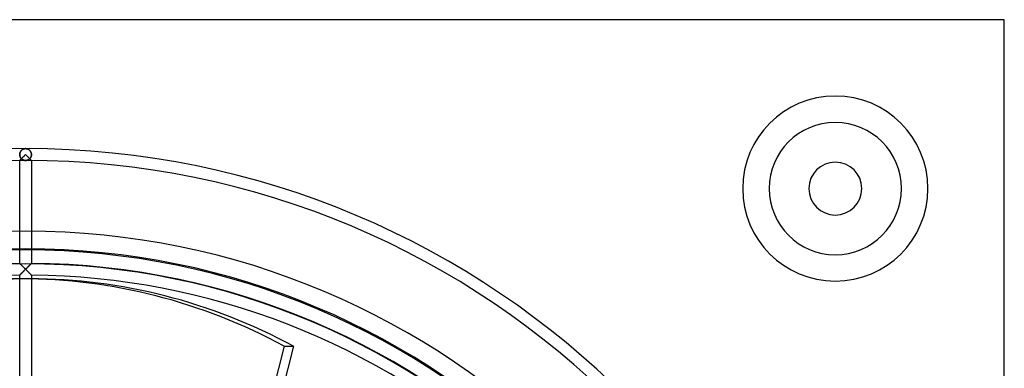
# Model space of a CAD drawing. Header units: millimetres. Extents: x -166 to 166, y -166 to 166.
# Tile 11 of 11: x -1 to 166, y 107 to 166. Entities that reach past the tile are written whole.
import ezdxf

# ---------------------------------------------------------------- set-up
doc = ezdxf.new("R2010")
doc.units = ezdxf.units.MM
doc.layers.add('HIDDEN', color=7, linetype='Continuous')
doc.layers.add('THICK', color=7, linetype='Continuous')

msp = doc.modelspace()

# ---------------------------------------------------------------- linework, layer by layer
at = {"layer": 'HIDDEN'}
for p, q in [((166.5, 166.5), (166.5, 166.5)), ((-0.85, 144.08), (-0.88, 144.02)), ((-0.88, 144.02), (-0.85, 144.08)), ((-0.81, 144.13), (-0.85, 144.08)), ((-0.85, 144.08), (-0.81, 144.13)), ((-0.78, 144.18), (-0.81, 144.13)), ((-0.81, 144.13), (-0.77, 144.18)), ((-0.74, 144.23), (-0.78, 144.18)), ((-0.77, 144.18), (-0.73, 144.23)), ((-0.69, 144.27), (-0.74, 144.23)), ((-0.73, 144.23), (-0.69, 144.27)), ((-0.65, 144.31), (-0.69, 144.27)), ((-0.69, 144.27), (-0.65, 144.31)), ((-0.6, 144.35), (-0.65, 144.31)), ((-0.65, 144.31), (-0.6, 144.35)), ((-0.56, 144.38), (-0.6, 144.35)), ((-0.6, 144.35), (-0.56, 144.38)), ((-0.51, 144.41), (-0.56, 144.38)), ((-0.56, 144.38), (-0.51, 144.41)), ((-0.46, 144.44), (-0.51, 144.41)), ((-0.51, 144.41), (-0.46, 144.44)), ((-0.41, 144.46), (-0.46, 144.44)), ((-0.46, 144.44), (-0.41, 144.46)), ((-0.36, 144.48), (-0.41, 144.46)), ((-0.41, 144.46), (-0.36, 144.48)), ((-0.31, 144.5), (-0.36, 144.48)), ((-0.36, 144.48), (-0.31, 144.5)), ((-0.26, 144.52), (-0.31, 144.5)), ((-0.31, 144.5), (-0.26, 144.52)), ((-0.21, 144.53), (-0.26, 144.52)), ((-0.26, 144.52), (-0.21, 144.53)), ((-0.16, 144.54), (-0.21, 144.53)), ((-0.21, 144.53), (-0.16, 144.54)), ((-0.1, 144.54), (-0.16, 144.54)), ((-0.16, 144.54), (-0.1, 144.54)), ((-0.05, 144.55), (-0.1, 144.54)), ((-0.1, 144.54), (-0.05, 144.55)), ((0, 144.55), (-0.05, 144.55)), ((-0.05, 144.55), (0, 144.55)), ((0.05, 144.55), (0, 144.55)), ((0, 144.55), (0.05, 144.55)), ((0.1, 144.54), (0.05, 144.55)), ((0.05, 144.55), (0.1, 144.54)), ((0.16, 144.54), (0.1, 144.54)), ((0.1, 144.54), (0.16, 144.54)), ((0.21, 144.53), (0.16, 144.54)), ((0.16, 144.54), (0.21, 144.53)), ((0.26, 144.52), (0.21, 144.53)), ((0.21, 144.53), (0.26, 144.52)), ((0.31, 144.5), (0.26, 144.52)), ((0.26, 144.52), (0.31, 144.5)), ((0.36, 144.48), (0.31, 144.5)), ((0.31, 144.5), (0.36, 144.48)), ((0.41, 144.46), (0.36, 144.48)), ((0.36, 144.48), (0.41, 144.46)), ((0.46, 144.44), (0.41, 144.46)), ((0.41, 144.46), (0.46, 144.44)), ((0.51, 144.41), (0.46, 144.44)), ((0.46, 144.44), (0.51, 144.41)), ((0.56, 144.38), (0.51, 144.41)), ((0.51, 144.41), (0.56, 144.38)), ((0.6, 144.35), (0.56, 144.38)), ((0.56, 144.38), (0.6, 144.35)), ((0.65, 144.31), (0.6, 144.35)), ((0.6, 144.35), (0.65, 144.31)), ((0.69, 144.27), (0.65, 144.31)), ((0.65, 144.31), (0.69, 144.27)), ((0.74, 144.23), (0.69, 144.27)), ((0.69, 144.27), (0.73, 144.23)), ((0.73, 144.23), (0.77, 144.18)), ((0.78, 144.18), (0.74, 144.23)), ((0.77, 144.18), (0.81, 144.13)), ((0.81, 144.13), (0.78, 144.18)), ((0.85, 144.08), (0.81, 144.13)), ((0.81, 144.13), (0.85, 144.08)), ((0.88, 144.02), (0.85, 144.08)), ((0.85, 144.08), (0.88, 144.02)), ((-0.99, 143.69), (-1, 143.62)), ((-1, 143.62), (-0.99, 143.69)), ((-1, 143.62), (-1, 143.55)), ((-1, 143.55), (-1, 143.62)), ((-1, 143.55), (-1, 143.47)), ((-1, 143.47), (-1, 143.55)), ((-1, 143.47), (-0.99, 143.4)), ((-0.99, 143.4), (-1, 143.47)), ((-0.99, 142.56), (-1, 142.55)), ((-1, 142.55), (-0.99, 142.56)), ((-1, 142.55), (-1, 142.55)), ((-1, 142.55), (-1, 142.55)), ((-1, 125.02), (-1, 142.55)), ((-1, 142.55), (-1, 142.55)), ((-0.99, 143.69), (-0.98, 143.77)), ((-0.98, 143.76), (-0.99, 143.69)), ((-0.99, 143.4), (-0.97, 143.33)), ((-0.97, 143.33), (-0.99, 143.4)), ((-0.99, 142.56), (-0.98, 142.57)), ((-0.98, 142.56), (-0.99, 142.56)), ((-0.96, 143.83), (-0.98, 143.76)), ((-0.98, 143.77), (-0.96, 143.83)), ((-0.98, 142.57), (-0.96, 142.59)), ((-0.97, 142.57), (-0.98, 142.56)), ((-0.97, 143.33), (-0.96, 143.26)), ((-0.96, 143.25), (-0.97, 143.33)), ((-0.96, 142.58), (-0.97, 142.57)), ((-0.94, 143.9), (-0.96, 143.83)), ((-0.96, 143.83), (-0.94, 143.9)), ((-0.96, 143.26), (-0.93, 143.19)), ((-0.93, 143.19), (-0.96, 143.25)), ((-0.96, 142.59), (-0.94, 142.61)), ((-0.95, 142.6), (-0.96, 142.58)), ((-0.93, 142.61), (-0.95, 142.6)), ((-0.91, 143.96), (-0.94, 143.9)), ((-0.94, 143.9), (-0.91, 143.96)), ((-0.94, 142.61), (-0.91, 142.64)), ((-0.93, 143.19), (-0.9, 143.12)), ((-0.9, 143.12), (-0.93, 143.19)), ((-0.92, 142.63), (-0.93, 142.61)), ((-0.9, 142.65), (-0.92, 142.63)), ((-0.88, 144.02), (-0.91, 143.96)), ((-0.91, 143.96), (-0.88, 144.02)), ((-0.91, 142.64), (-0.88, 142.67)), ((-0.9, 143.12), (-0.87, 143.06)), ((-0.87, 143.06), (-0.9, 143.12)), ((-0.88, 142.67), (-0.9, 142.65)), ((-0.88, 142.67), (-0.85, 142.7)), ((-0.86, 142.69), (-0.88, 142.67)), ((-0.87, 143.06), (-0.84, 143)), ((-0.84, 143), (-0.87, 143.06)), ((-0.84, 142.71), (-0.86, 142.69)), ((-0.85, 142.7), (-0.81, 142.73)), ((-0.84, 143), (-0.8, 142.95)), ((-0.8, 142.95), (-0.84, 143)), ((-0.81, 142.73), (-0.84, 142.71)), ((-0.81, 142.73), (-0.78, 142.77)), ((-0.79, 142.76), (-0.81, 142.73)), ((-0.8, 142.95), (-0.76, 142.9)), ((-0.76, 142.9), (-0.8, 142.95)), ((-0.76, 142.79), (-0.79, 142.76)), ((-0.78, 142.77), (-0.73, 142.81)), ((-0.76, 142.9), (-0.72, 142.85)), ((-0.72, 142.85), (-0.76, 142.9)), ((-0.74, 142.81), (-0.76, 142.79)), ((-0.73, 142.81), (-0.69, 142.86)), ((-0.71, 142.84), (-0.74, 142.81)), ((-0.72, 142.85), (-0.67, 142.81)), ((-0.67, 142.81), (-0.72, 142.85)), ((-0.69, 142.86), (-0.65, 142.9)), ((-0.67, 142.81), (-0.62, 142.77)), ((-0.62, 142.77), (-0.67, 142.81)), ((-0.65, 142.9), (-0.6, 142.95)), ((-0.62, 142.77), (-0.58, 142.73)), ((-0.58, 142.73), (-0.62, 142.77)), ((-0.6, 142.95), (-0.56, 142.99)), ((-0.58, 142.73), (-0.53, 142.7)), ((-0.53, 142.7), (-0.58, 142.73)), ((-0.56, 142.99), (-0.51, 143.04)), ((-0.53, 142.7), (-0.48, 142.67)), ((-0.48, 142.67), (-0.53, 142.7)), ((-0.51, 143.04), (-0.46, 143.09)), ((-0.48, 142.67), (-0.43, 142.65)), ((-0.43, 142.65), (-0.48, 142.67)), ((-0.46, 143.09), (-0.41, 143.14)), ((-0.43, 142.65), (-0.37, 142.62)), ((-0.37, 142.62), (-0.43, 142.65)), ((-0.41, 143.14), (-0.36, 143.19)), ((-0.37, 142.62), (-0.32, 142.6)), ((-0.32, 142.6), (-0.37, 142.62)), ((-0.36, 143.19), (-0.31, 143.24)), ((-0.32, 142.6), (-0.27, 142.59)), ((-0.27, 142.59), (-0.32, 142.6)), ((-0.31, 143.24), (-0.26, 143.29)), ((-0.27, 142.59), (-0.22, 142.57)), ((-0.22, 142.57), (-0.27, 142.59)), ((-0.26, 143.29), (-0.21, 143.34)), ((-0.22, 142.57), (-0.16, 142.56)), ((-0.16, 142.56), (-0.22, 142.57)), ((-0.21, 143.34), (-0.16, 143.39)), ((-0.16, 143.39), (-0.1, 143.45)), ((-0.16, 142.56), (-0.11, 142.56)), ((-0.11, 142.56), (-0.16, 142.56)), ((-0.11, 142.56), (-0.05, 142.55)), ((-0.05, 142.55), (-0.11, 142.56)), ((-0.1, 143.45), (-0.05, 143.5)), ((-0.05, 143.5), (0, 143.55)), ((-0.05, 142.55), (0, 142.55)), ((0, 142.55), (-0.05, 142.55)), ((0, 143.55), (0.05, 143.5)), ((0.05, 142.55), (0, 142.55)), ((0, 142.55), (0.05, 142.55)), ((0.05, 143.5), (0.1, 143.45)), ((0.11, 142.56), (0.05, 142.55)), ((0.05, 142.55), (0.11, 142.56)), ((0.1, 143.45), (0.16, 143.39)), ((0.16, 142.56), (0.11, 142.56)), ((0.11, 142.56), (0.16, 142.56)), ((0.16, 143.39), (0.21, 143.34)), ((0.22, 142.57), (0.16, 142.56)), ((0.16, 142.56), (0.22, 142.57)), ((0.21, 143.34), (0.26, 143.29)), ((0.27, 142.59), (0.22, 142.57)), ((0.22, 142.57), (0.27, 142.59)), ((0.26, 143.29), (0.31, 143.24)), ((0.32, 142.6), (0.27, 142.59)), ((0.27, 142.59), (0.32, 142.6)), ((0.31, 143.24), (0.36, 143.19)), ((0.37, 142.62), (0.32, 142.6)), ((0.32, 142.6), (0.37, 142.62)), ((0.36, 143.19), (0.41, 143.14)), ((0.43, 142.65), (0.37, 142.62)), ((0.37, 142.62), (0.43, 142.65)), ((0.41, 143.14), (0.46, 143.09)), ((0.48, 142.67), (0.43, 142.65)), ((0.43, 142.65), (0.48, 142.67)), ((0.46, 143.09), (0.51, 143.04)), ((0.53, 142.7), (0.48, 142.67)), ((0.48, 142.67), (0.53, 142.7)), ((0.51, 143.04), (0.56, 142.99)), ((0.58, 142.73), (0.53, 142.7)), ((0.53, 142.7), (0.58, 142.73)), ((0.56, 142.99), (0.6, 142.95)), ((0.62, 142.77), (0.58, 142.73)), ((0.58, 142.73), (0.62, 142.77)), ((0.6, 142.95), (0.65, 142.9)), ((0.67, 142.81), (0.62, 142.77)), ((0.62, 142.77), (0.67, 142.81)), ((0.65, 142.9), (0.69, 142.86)), ((0.72, 142.85), (0.67, 142.81)), ((0.67, 142.81), (0.72, 142.85)), ((0.69, 142.86), (0.73, 142.81)), ((0.73, 142.81), (0.71, 142.84)), ((0.76, 142.9), (0.72, 142.85)), ((0.72, 142.85), (0.76, 142.9)), ((0.76, 142.79), (0.73, 142.81)), ((0.73, 142.81), (0.77, 142.77)), ((0.8, 142.95), (0.76, 142.9)), ((0.76, 142.9), (0.8, 142.95)), ((0.79, 142.76), (0.76, 142.79)), ((0.77, 142.77), (0.81, 142.73)), ((0.81, 142.73), (0.79, 142.76)), ((0.84, 143), (0.8, 142.95)), ((0.8, 142.95), (0.84, 143)), ((0.84, 142.71), (0.81, 142.73)), ((0.81, 142.73), (0.85, 142.7)), ((0.87, 143.06), (0.84, 143)), ((0.84, 143), (0.87, 143.06)), ((0.86, 142.69), (0.84, 142.71)), ((0.85, 142.7), (0.88, 142.67)), ((0.88, 142.67), (0.86, 142.69)), ((0.9, 143.12), (0.87, 143.06)), ((0.87, 143.06), (0.9, 143.12)), ((0.91, 143.96), (0.88, 144.02)), ((0.88, 144.02), (0.91, 143.96)), ((0.9, 142.65), (0.88, 142.67)), ((0.88, 142.67), (0.91, 142.64)), ((0.93, 143.19), (0.9, 143.12)), ((0.9, 143.12), (0.93, 143.19)), ((0.92, 142.63), (0.9, 142.65)), ((0.94, 143.9), (0.91, 143.96)), ((0.91, 143.96), (0.94, 143.9)), ((0.91, 142.64), (0.94, 142.61)), ((0.93, 142.61), (0.92, 142.63)), ((0.93, 143.19), (0.96, 143.26)), ((0.96, 143.25), (0.93, 143.19)), ((0.95, 142.6), (0.93, 142.61)), ((0.96, 143.83), (0.94, 143.9)), ((0.94, 143.9), (0.96, 143.83)), ((0.94, 142.61), (0.96, 142.59)), ((0.96, 142.58), (0.95, 142.6)), ((0.98, 143.76), (0.96, 143.83)), ((0.96, 143.83), (0.98, 143.77)), ((0.97, 143.33), (0.96, 143.25)), ((0.96, 143.26), (0.97, 143.33)), ((0.96, 142.59), (0.98, 142.57)), ((0.97, 142.57), (0.96, 142.58)), ((0.99, 143.4), (0.97, 143.33)), ((0.97, 143.33), (0.99, 143.4)), ((0.98, 142.56), (0.97, 142.57)), ((0.98, 143.77), (0.99, 143.69)), ((0.99, 143.69), (0.98, 143.76)), ((0.98, 142.57), (0.99, 142.56)), ((0.99, 142.56), (0.98, 142.56)), ((1, 143.62), (0.99, 143.69)), ((0.99, 143.69), (1, 143.62)), ((1, 143.47), (0.99, 143.4)), ((0.99, 143.4), (1, 143.47)), ((1, 142.55), (0.99, 142.56)), ((0.99, 142.56), (1, 142.55)), ((1, 143.55), (1, 143.62)), ((1, 143.62), (1, 143.55)), ((1, 143.55), (1, 143.47)), ((1, 143.47), (1, 143.55)), ((1, 142.55), (1, 125.02)), ((1, 142.55), (1, 142.55)), ((1, 142.55), (1, 142.55)), ((1, 142.55), (1, 142.55)), ((-1, 125.02), (-1, 125.01)), ((-1, 125.01), (-1, 125.02)), ((-1, 125.01), (-0.99, 125.01)), ((-0.99, 125.01), (-1, 125.01)), ((-0.99, 125.01), (-0.98, 125)), ((-0.98, 124.99), (-0.99, 125.01)), ((-0.98, 125), (-0.97, 124.98)), ((-0.96, 124.98), (-0.98, 124.99)), ((-0.97, 124.98), (-0.95, 124.97)), ((-0.94, 124.95), (-0.96, 124.98)), ((-0.95, 124.97), (-0.93, 124.95)), ((-0.91, 124.93), (-0.94, 124.95)), ((-0.88, 124.9), (-0.91, 124.93)), ((-0.85, 124.87), (-0.88, 124.9)), ((-0.81, 124.83), (-0.85, 124.87)), ((-0.78, 124.79), (-0.81, 124.83)), ((-0.74, 124.75), (-0.78, 124.79)), ((-0.69, 124.71), (-0.74, 124.75)), ((-0.65, 124.67), (-0.69, 124.71)), ((-0.6, 124.62), (-0.65, 124.67)), ((-0.56, 124.58), (-0.6, 124.62)), ((-0.51, 124.53), (-0.56, 124.58)), ((-0.46, 124.48), (-0.51, 124.53)), ((-0.41, 124.43), (-0.46, 124.48)), ((-0.36, 124.38), (-0.41, 124.43)), ((-0.31, 124.33), (-0.36, 124.38)), ((-0.26, 124.28), (-0.31, 124.33)), ((-0.21, 124.23), (-0.26, 124.28)), ((-0.16, 124.18), (-0.21, 124.23)), ((-0.1, 124.12), (-0.16, 124.18)), ((-0.11, 123.91), (-0.05, 123.97)), ((-0.05, 124.07), (-0.1, 124.12)), ((0, 124.02), (-0.05, 124.07)), ((-0.05, 123.97), (0, 124.02)), ((0.05, 124.07), (0, 124.02)), ((0, 124.02), (0.05, 123.97)), ((0.1, 124.12), (0.05, 124.07)), ((0.05, 123.97), (0.11, 123.91)), ((0.16, 124.18), (0.1, 124.12)), ((0.21, 124.23), (0.16, 124.18)), ((0.26, 124.28), (0.21, 124.23)), ((0.31, 124.33), (0.26, 124.28)), ((0.36, 124.38), (0.31, 124.33)), ((0.41, 124.43), (0.36, 124.38)), ((0.46, 124.48), (0.41, 124.43)), ((0.51, 124.53), (0.46, 124.48)), ((0.56, 124.58), (0.51, 124.53)), ((0.6, 124.62), (0.56, 124.58)), ((0.65, 124.67), (0.6, 124.62)), ((0.69, 124.71), (0.65, 124.67)), ((0.73, 124.75), (0.69, 124.71)), ((0.78, 124.79), (0.73, 124.75)), ((0.81, 124.83), (0.78, 124.79)), ((0.85, 124.87), (0.81, 124.83)), ((0.88, 124.9), (0.85, 124.87)), ((0.91, 124.93), (0.88, 124.9)), ((0.94, 124.95), (0.91, 124.93)), ((0.93, 124.95), (0.95, 124.97)), ((0.96, 124.98), (0.94, 124.95)), ((0.95, 124.97), (0.97, 124.98)), ((0.98, 124.99), (0.96, 124.98)), ((0.97, 124.98), (0.98, 125)), ((0.98, 125), (0.99, 125.01)), ((0.99, 125.01), (0.98, 124.99)), ((0.99, 125.01), (1, 125.01)), ((1, 125.01), (0.99, 125.01)), ((1, 125.01), (1, 125.02)), ((1, 125.02), (1, 125.01)), ((-1, 123.02), (-0.99, 123.03)), ((-1, 123.02), (-1, 123.02)), ((-1, 105.49), (-1, 122.4)), ((-0.99, 123.03), (-0.97, 123.04)), ((-0.97, 123.04), (-0.96, 123.06)), ((-0.96, 123.06), (-0.93, 123.08)), ((-0.93, 123.08), (-0.9, 123.11)), ((-0.9, 123.11), (-0.87, 123.14)), ((-0.87, 123.14), (-0.84, 123.18)), ((-0.84, 123.18), (-0.8, 123.22)), ((-0.8, 123.22), (-0.76, 123.26)), ((-0.76, 123.26), (-0.72, 123.3)), ((-0.72, 123.3), (-0.67, 123.35)), ((-0.67, 123.35), (-0.63, 123.39)), ((-0.63, 123.39), (-0.58, 123.44)), ((-0.58, 123.44), (-0.53, 123.49)), ((-0.53, 123.49), (-0.48, 123.54)), ((-0.48, 123.54), (-0.43, 123.59)), ((-0.43, 123.59), (-0.38, 123.64)), ((-0.38, 123.64), (-0.32, 123.7)), ((-0.32, 123.7), (-0.27, 123.75)), ((-0.27, 123.75), (-0.22, 123.8)), ((-0.22, 123.8), (-0.16, 123.86)), ((-0.16, 123.86), (-0.11, 123.91)), ((0.11, 123.91), (0.16, 123.86)), ((0.16, 123.86), (0.22, 123.8)), ((0.22, 123.8), (0.27, 123.75)), ((0.27, 123.75), (0.32, 123.7)), ((0.32, 123.7), (0.38, 123.64)), ((0.38, 123.64), (0.43, 123.59)), ((0.43, 123.59), (0.48, 123.54)), ((0.48, 123.54), (0.53, 123.49)), ((0.53, 123.49), (0.58, 123.44)), ((0.58, 123.44), (0.63, 123.39)), ((0.63, 123.39), (0.67, 123.35)), ((0.67, 123.35), (0.72, 123.3)), ((0.72, 123.3), (0.76, 123.26)), ((0.76, 123.26), (0.8, 123.22)), ((0.8, 123.22), (0.84, 123.18)), ((0.84, 123.18), (0.87, 123.14)), ((0.87, 123.14), (0.9, 123.11)), ((0.9, 123.11), (0.93, 123.08)), ((0.93, 123.08), (0.96, 123.06)), ((0.96, 123.06), (0.97, 123.04)), ((0.97, 123.04), (0.99, 123.03)), ((0.99, 123.03), (1, 123.02)), ((1, 123.02), (1, 123.02)), ((1, 122.4), (1, 105.49)), ((30.14, 56.1), (44.02, 110.93)), ((44.02, 110.93), (45.57, 110.93))]:
    msp.add_line(p, q, dxfattribs=at)
for centre, radius, start, end in [((137.75, 137.75), 15.75, 90, 270), ((137.75, 137.75), 15.75, 270, 90), ((137.75, 137.75), 11.25, 90, 270), ((137.75, 137.75), 11.25, 270, 90), ((0, 0), 144.55, 90, 180), ((0, 0), 144.55, 90, 180), ((0, 0), 144.55, 0, 90), ((0, 0), 144.55, 0, 90), ((0, 0), 142.55, 90, 180), ((0, 0), 142.55, 90, 180), ((0, 0), 142.55, 0, 90), ((0, 0), 142.55, 0, 90), ((0, 0), 127.3, 0, 180), ((0, 0), 125.02, 90.4583, 179.5417), ((0, 0), 125.02, 0.4583, 89.5417)]:
    msp.add_arc(centre, radius, start, end, dxfattribs=at)
msp.add_ellipse((-0.78, 0), major_axis=(0, -122.4), ratio=0.866025, start_param=2.70526, end_param=3.141593, dxfattribs=at)
at = {"layer": 'THICK'}
for p, q in [((166.5, 166.5), (-166.5, 166.5)), ((166.5, -166.5), (166.5, 166.5)), ((-0.93, 124.95), (-0.9, 124.92)), ((-0.9, 124.92), (-0.87, 124.89)), ((-0.87, 124.89), (-0.84, 124.86)), ((-0.84, 124.86), (-0.8, 124.82)), ((-0.8, 124.82), (-0.77, 124.78)), ((-0.77, 124.78), (-0.73, 124.74)), ((-0.73, 124.74), (-0.68, 124.7)), ((-0.68, 124.7), (-0.64, 124.66)), ((-0.64, 124.66), (-0.6, 124.61)), ((-0.6, 124.61), (-0.55, 124.57)), ((-0.55, 124.57), (-0.5, 124.52)), ((-0.5, 124.52), (-0.46, 124.47)), ((-0.46, 124.47), (-0.41, 124.43)), ((-0.41, 124.43), (-0.36, 124.38)), ((-0.36, 124.38), (-0.31, 124.33)), ((-0.31, 124.33), (-0.26, 124.28)), ((-0.26, 124.28), (-0.21, 124.22)), ((-0.21, 124.22), (-0.15, 124.17)), ((-0.15, 124.17), (-0.1, 124.12)), ((-0.06, 123.96), (-0.11, 123.91)), ((-0.1, 124.12), (-0.05, 124.07)), ((0, 124.02), (-0.06, 123.96)), ((-0.05, 124.07), (0, 124.02)), ((0, 124.02), (0.05, 124.07)), ((0.06, 123.96), (0, 124.02)), ((0.05, 124.07), (0.1, 124.12)), ((0.11, 123.91), (0.06, 123.96)), ((0.1, 124.12), (0.15, 124.17)), ((0.15, 124.17), (0.21, 124.22)), ((0.21, 124.22), (0.26, 124.28)), ((0.26, 124.28), (0.31, 124.33)), ((0.31, 124.33), (0.36, 124.38)), ((0.36, 124.38), (0.41, 124.43)), ((0.41, 124.43), (0.46, 124.47)), ((0.46, 124.47), (0.5, 124.52)), ((0.5, 124.52), (0.55, 124.57)), ((0.55, 124.57), (0.6, 124.61)), ((0.6, 124.61), (0.64, 124.66)), ((0.64, 124.66), (0.68, 124.7)), ((0.68, 124.7), (0.73, 124.74)), ((0.73, 124.74), (0.77, 124.78)), ((0.77, 124.78), (0.8, 124.82)), ((0.8, 124.82), (0.84, 124.86)), ((0.84, 124.86), (0.87, 124.89)), ((0.87, 124.89), (0.9, 124.92)), ((0.9, 124.92), (0.93, 124.95)), ((-0.99, 123.03), (-1, 123.02)), ((-1, 123.02), (-1, 123.02)), ((-1, 122.4), (-1, 123.02)), ((-0.98, 123.04), (-0.99, 123.03)), ((-0.96, 123.06), (-0.98, 123.04)), ((-0.94, 123.08), (-0.96, 123.06)), ((-0.91, 123.1), (-0.94, 123.08)), ((-0.88, 123.13), (-0.91, 123.1)), ((-0.85, 123.16), (-0.88, 123.13)), ((-0.82, 123.2), (-0.85, 123.16)), ((-0.78, 123.24), (-0.82, 123.2)), ((-0.74, 123.28), (-0.78, 123.24)), ((0.77, 122.4), (-0.78, 122.4)), ((-0.7, 123.32), (-0.74, 123.28)), ((-0.66, 123.36), (-0.7, 123.32)), ((-0.61, 123.4), (-0.66, 123.36)), ((-0.57, 123.45), (-0.61, 123.4)), ((-0.52, 123.5), (-0.57, 123.45)), ((-0.47, 123.54), (-0.52, 123.5)), ((-0.43, 123.59), (-0.47, 123.54)), ((-0.38, 123.64), (-0.43, 123.59)), ((-0.32, 123.7), (-0.38, 123.64)), ((-0.27, 123.75), (-0.32, 123.7)), ((-0.22, 123.8), (-0.27, 123.75)), ((-0.16, 123.86), (-0.22, 123.8)), ((-0.11, 123.91), (-0.16, 123.86)), ((0.16, 123.86), (0.11, 123.91)), ((0.22, 123.8), (0.16, 123.86)), ((0.27, 123.75), (0.22, 123.8)), ((0.32, 123.7), (0.27, 123.75)), ((0.38, 123.64), (0.32, 123.7)), ((0.43, 123.59), (0.38, 123.64)), ((0.47, 123.54), (0.43, 123.59)), ((0.52, 123.5), (0.47, 123.54)), ((0.57, 123.45), (0.52, 123.5)), ((0.61, 123.4), (0.57, 123.45)), ((0.66, 123.36), (0.61, 123.4)), ((0.7, 123.32), (0.66, 123.36)), ((0.74, 123.28), (0.7, 123.32)), ((0.78, 123.24), (0.74, 123.28)), ((0.82, 123.2), (0.78, 123.24)), ((0.85, 123.16), (0.82, 123.2)), ((0.88, 123.13), (0.85, 123.16)), ((0.91, 123.1), (0.88, 123.13)), ((0.94, 123.08), (0.91, 123.1)), ((0.96, 123.06), (0.94, 123.08)), ((0.98, 123.04), (0.96, 123.06)), ((0.99, 123.03), (0.98, 123.04)), ((1, 123.02), (0.99, 123.03)), ((1, 123.02), (1, 122.4)), ((1, 123.02), (1, 123.02)), ((45.57, 110.93), (31.69, 56.1))]:
    msp.add_line(p, q, dxfattribs=at)
for centre, radius, start, end in [((137.75, 137.75), 15.75, 90, 270), ((137.75, 137.75), 15.75, 270, 90), ((137.75, 137.75), 11.25, 90, 270), ((137.75, 137.75), 11.25, 270, 90), ((137.75, 137.75), 4.5, 0, 180), ((137.75, 137.75), 4.5, 180, 0), ((0, 0), 130.5, 90, 180), ((0, 0), 130.5, 0, 90), ((0, 0), 127.5, 90, 270), ((0, 0), 127.5, 270, 90), ((0, 0), 124.95, 0, 180), ((0, 0), 123.02, 90.4657, 132.0295), ((0, 0), 123.02, 47.9704, 89.5342)]:
    msp.add_arc(centre, radius, start, end, dxfattribs=at)
for centre, major_axis, start_param, end_param in [((-0.78, 0), (0, -122.4), -3.141593, -2.70526), ((0.77, 0), (0, 122.4), 0, 0.436332), ((0.77, 0), (0, 122.4), -0.436332, 0)]:
    msp.add_ellipse(centre, major_axis=major_axis, ratio=0.866025, start_param=start_param, end_param=end_param, dxfattribs=at)

doc.saveas('drawing.dxf')
